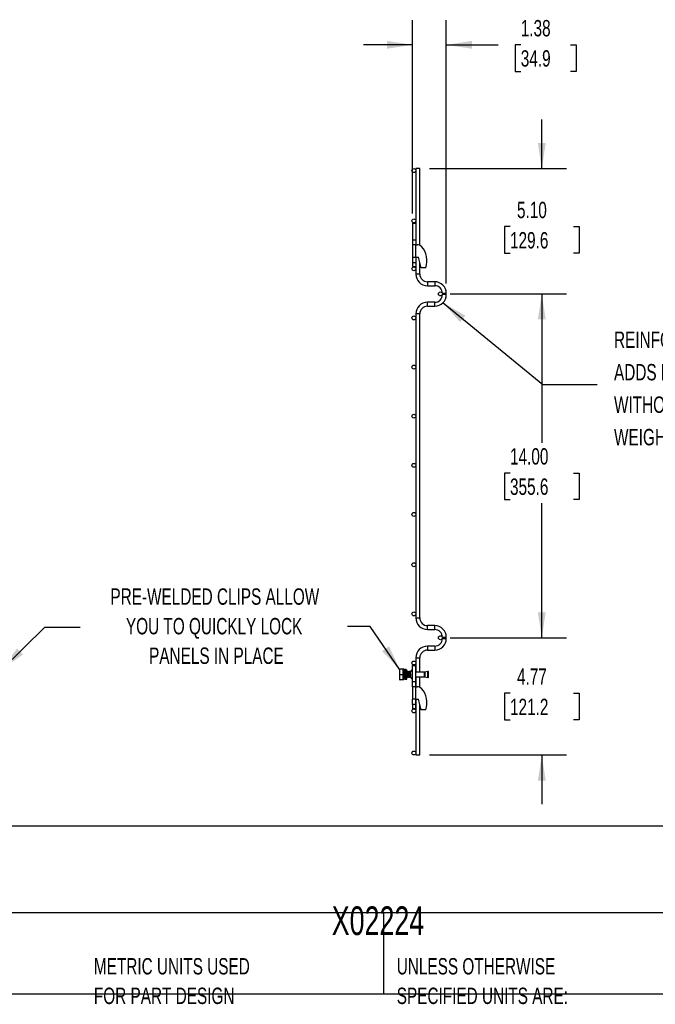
# Model space of a CAD drawing. Header units: inches. Extents: x 0.3 to 14.8, y 0.3 to 11.3.
# Tile 3 of 11: x 4.7 to 7.9, y 0.3 to 5.3. Entities that reach past the tile are written whole.
import ezdxf

# ---------------------------------------------------------------- set-up
doc = ezdxf.new("R2010")
doc.units = ezdxf.units.IN
doc.header["$MEASUREMENT"] = 0
doc.layers.add('DIMENSIONS', color=140, linetype='Continuous', lineweight=25)
doc.layers.add('TEXT', color=140, linetype='Continuous', lineweight=25)
doc.styles.add('SLDTEXTSTYLE0', font='TXT', dxfattribs={"width": 0.7})
doc.dimstyles.new('SLDDIMSTYLE0', dxfattribs={"dimtxt": 0.18, "dimasz": 0.13, "dimexe": 0, "dimexo": 0.0625, "dimgap": 0, "dimtad": 0, "dimtih": 1, "dimtoh": 1, "dimdec": 0, "dimrnd": 1e-09, "dimzin": 0, "dimdsep": 46, "dimtxsty": 'Standard', "dimsah": 1, "dimcen": 0.09, "dimadec": 0, "dimazin": 0, "dimtfac": 0.13, "dimtdec": 0, "dimtofl": 0, "dimtmove": 0, "dimatfit": 3, "dimfxl": 0, "dimfrac": 2, "dimtolj": 1, "dimtzin": 0, "dimarcsym": 0})
doc.dimstyles.new('SLDDIMSTYLE1', dxfattribs={"dimtxt": 0.084961, "dimasz": 0.13, "dimexe": 0, "dimexo": 0.0625, "dimgap": 0.02124, "dimtad": 0, "dimtih": 1, "dimtoh": 1, "dimlfac": 8, "dimrnd": 1e-09, "dimzin": 12, "dimdsep": 46, "dimtxsty": 'SLDTEXTSTYLE0', "dimsah": 1, "dimcen": 0.09, "dimadec": 0, "dimazin": 3, "dimtfac": 1, "dimtmove": 0, "dimatfit": 0, "dimfxl": 0, "dimfrac": 2, "dimtolj": 1, "dimtzin": 12, "dimarcsym": 0})
doc.dimstyles.new('SLDDIMSTYLE2', dxfattribs={"dimtxt": 0.084961, "dimasz": 0.13, "dimexe": 0, "dimexo": 0.0625, "dimgap": 0.02124, "dimtad": 0, "dimtih": 1, "dimtoh": 1, "dimlfac": 8, "dimrnd": 1e-09, "dimzin": 4, "dimdsep": 46, "dimtxsty": 'SLDTEXTSTYLE0', "dimsah": 1, "dimcen": 0.09, "dimadec": 0, "dimazin": 1, "dimtfac": 1, "dimtmove": 0, "dimatfit": 0, "dimfxl": 0, "dimfrac": 2, "dimtolj": 1, "dimtzin": 12, "dimarcsym": 0})
doc.dimstyles.new('SLDDIMSTYLE3', dxfattribs={"dimtxt": 0.084961, "dimasz": 0.13, "dimexe": 0, "dimexo": 0.0625, "dimgap": 0.02124, "dimtad": 0, "dimtih": 1, "dimtoh": 1, "dimlfac": 8, "dimrnd": 1e-09, "dimzin": 4, "dimdsep": 46, "dimtxsty": 'SLDTEXTSTYLE0', "dimsah": 1, "dimcen": 0.09, "dimadec": 0, "dimazin": 1, "dimtfac": 1, "dimtofl": 0, "dimtmove": 0, "dimatfit": 3, "dimfxl": 0, "dimfrac": 2, "dimtolj": 1, "dimtzin": 12, "dimarcsym": 0})

# ---------------------------------------------------------------- blocks, each defined once
blk = doc.blocks.new('SW_NOTE_0')
at = {"layer": 'DIMENSIONS', "color": 0, "char_height": 0.5, "attachment_point": 2, "style": 'SLDTEXTSTYLE0'}
for s, insert in [('PRE-WELDED CLIPS ALLOW', (4.508, 0.645)), ('YOU TO QUICKLY LOCK', (4.487, -0.258)), ('PANELS IN PLACE', (4.557, -1.161))]:
    blk.add_mtext(s, dxfattribs=dict(at, insert=insert))
blk = doc.blocks.new('PRE-WELDED')
at = {"layer": 'DIMENSIONS', "color": 140}
blk.add_blockref('SW_NOTE_0', (-0.265, 0.85), dxfattribs=at)
blk = doc.blocks.new('SW_NOTE_0_1')
at = {"layer": 'DIMENSIONS', "color": 0, "attachment_point": 1, "style": 'SLDTEXTSTYLE0'}
for s, insert, char_height in [('REINFORCING RIDGE', (0, 0.859), 0.66667), ('ADDS EXTRA STABILITY', (0, -0.463), 0.66667), ('WITHOUT ADDING', (0, -1.785), 0.66667), ('WEIGHT', (0, -3.107), 0.6667)]:
    blk.add_mtext(s, dxfattribs=dict(at, insert=insert, char_height=char_height))
blk = doc.blocks.new('REINFORCING RIDGE')
at = {"layer": 'DIMENSIONS', "color": 140}
blk.add_blockref('SW_NOTE_0_1', (-73.348, -10.643), dxfattribs=at)
blk = doc.blocks.new('_D')
at = {"layer": 'DIMENSIONS'}
for p, q in [((6.679, 4.316), (6.679, 5.2991)), ((6.8509, 3.9591), (6.8509, 5.2991)), ((6.679, 5.1741), (6.429, 5.1741)), ((6.8509, 5.1741), (7.1145, 5.1741)), ((7.2296, 5.1741), (7.2011, 5.1741)), ((7.2011, 5.1741), (7.2011, 5.039)), ((7.4821, 5.1741), (7.5106, 5.1741)), ((7.5106, 5.1741), (7.5106, 5.039)), ((7.2011, 5.039), (7.2296, 5.039)), ((7.5106, 5.039), (7.4821, 5.039))]:
    blk.add_line(p, q, dxfattribs=at)
for points in [[(6.679, 5.1741), (6.549, 5.1941), (6.549, 5.1541)], [(6.8509, 5.1741), (6.9809, 5.1541), (6.9809, 5.1941)]]:
    blk.add_solid(points, dxfattribs=at)
at = {"layer": 'DIMENSIONS', "char_height": 0.08333, "attachment_point": 1, "style": 'SLDTEXTSTYLE0'}
for s, insert in [('1.38', (7.2296, 5.3005)), ('34.9', (7.2296, 5.1465))]:
    blk.add_mtext(s, dxfattribs=dict(at, insert=insert))
blk = doc.blocks.new('_D_1')
at = {"layer": 'DIMENSIONS'}
for p, q in [((7.3365, 4.5441), (7.3365, 4.7941)), ((6.7658, 4.5441), (7.4615, 4.5441)), ((7.1749, 4.2487), (7.1464, 4.2487)), ((7.1464, 4.2487), (7.1464, 4.1137)), ((7.4981, 4.2487), (7.5266, 4.2487)), ((7.5266, 4.2487), (7.5266, 4.1137)), ((7.1464, 4.1137), (7.1749, 4.1137)), ((7.5266, 4.1137), (7.4981, 4.1137)), ((6.8709, 3.9064), (7.4615, 3.9064)), ((7.3365, 3.9064), (7.3365, 3.6564))]:
    blk.add_line(p, q, dxfattribs=at)
for points in [[(7.3365, 4.5441), (7.3565, 4.6741), (7.3165, 4.6741)], [(7.3365, 3.9064), (7.3165, 3.7764), (7.3565, 3.7764)]]:
    blk.add_solid(points, dxfattribs=at)
at = {"layer": 'DIMENSIONS', "char_height": 0.08333, "attachment_point": 1, "style": 'SLDTEXTSTYLE0'}
for s, insert in [('5.10', (7.2103, 4.3752)), ('129.6', (7.1749, 4.2211))]:
    blk.add_mtext(s, dxfattribs=dict(at, insert=insert))
blk = doc.blocks.new('_D_2')
at = {"layer": 'DIMENSIONS'}
for p, q in [((6.8709, 3.9064), (7.4615, 3.9064)), ((7.3365, 3.9064), (7.3365, 3.1487)), ((7.1749, 2.9947), (7.1464, 2.9947)), ((7.1464, 2.9947), (7.1464, 2.8596)), ((7.4981, 2.9947), (7.5266, 2.9947)), ((7.5266, 2.9947), (7.5266, 2.8596)), ((7.1464, 2.8596), (7.1749, 2.8596)), ((7.5266, 2.8596), (7.4981, 2.8596)), ((7.3365, 2.1564), (7.3365, 2.8406)), ((6.8709, 2.1564), (7.4615, 2.1564))]:
    blk.add_line(p, q, dxfattribs=at)
for points in [[(7.3365, 3.9064), (7.3165, 3.7764), (7.3565, 3.7764)], [(7.3365, 2.1564), (7.3565, 2.2864), (7.3165, 2.2864)]]:
    blk.add_solid(points, dxfattribs=at)
at = {"layer": 'DIMENSIONS', "char_height": 0.08333, "attachment_point": 1, "style": 'SLDTEXTSTYLE0'}
for s, insert in [('14.00', (7.1749, 3.1211)), ('355.6', (7.1749, 2.967))]:
    blk.add_mtext(s, dxfattribs=dict(at, insert=insert))
blk = doc.blocks.new('_D_3')
at = {"layer": 'DIMENSIONS'}
for p, q in [((7.3365, 2.1564), (7.3365, 2.4064)), ((6.8709, 2.1564), (7.4615, 2.1564)), ((7.1749, 1.8739), (7.1464, 1.8739)), ((7.1464, 1.8739), (7.1464, 1.7389)), ((7.4981, 1.8739), (7.5266, 1.8739)), ((7.5266, 1.8739), (7.5266, 1.7389)), ((7.1464, 1.7389), (7.1749, 1.7389)), ((7.5266, 1.7389), (7.4981, 1.7389)), ((6.7658, 1.5598), (7.4615, 1.5598)), ((7.3365, 1.5598), (7.3365, 1.3098))]:
    blk.add_line(p, q, dxfattribs=at)
for points in [[(7.3365, 2.1564), (7.3565, 2.2864), (7.3165, 2.2864)], [(7.3365, 1.5598), (7.3165, 1.4298), (7.3565, 1.4298)]]:
    blk.add_solid(points, dxfattribs=at)
at = {"layer": 'DIMENSIONS', "char_height": 0.08333, "attachment_point": 1, "style": 'SLDTEXTSTYLE0'}
for s, insert in [('4.77', (7.2103, 2.0003)), ('121.2', (7.1749, 1.8463))]:
    blk.add_mtext(s, dxfattribs=dict(at, insert=insert))

msp = doc.modelspace()

# ---------------------------------------------------------------- linework, layer by layer
for p, q in [((6.6958, 4.5441), (6.6958, 4.266)), ((6.7158, 4.5441), (6.6958, 4.5441)), ((6.7158, 4.1541), (6.7158, 4.5441)), ((6.679, 4.266), (6.679, 4.1816)), ((6.679, 4.266), (6.6958, 4.266)), ((6.6958, 4.266), (6.6958, 4.1816)), ((6.679, 4.1816), (6.6958, 4.1816)), ((6.679, 4.1816), (6.679, 4.1566)), ((6.6958, 4.1816), (6.6958, 4.157)), ((6.6958, 4.1566), (6.679, 4.1566)), ((6.679, 4.1566), (6.679, 4.0941)), ((6.6958, 4.1566), (6.7034, 4.1566)), ((6.6958, 4.0941), (6.6958, 4.1566)), ((6.679, 4.0941), (6.6958, 4.0941)), ((6.679, 4.0941), (6.679, 4.0669)), ((6.679, 4.0669), (6.6958, 4.0669)), ((6.679, 4.0669), (6.679, 4.0454)), ((6.6958, 4.0941), (6.7097, 4.0941)), ((6.6958, 4.0941), (6.6958, 4.0669)), ((6.6958, 4.0669), (6.6958, 4.0454)), ((6.7228, 4.0394), (6.7097, 4.0941)), ((6.7158, 4.0075), (6.7158, 4.0686)), ((6.679, 4.0454), (6.6958, 4.0454)), ((6.6958, 4.0454), (6.6958, 4.0075)), ((6.7465, 4.0394), (6.7228, 4.0394)), ((6.7158, 4.0075), (6.6958, 4.0075)), ((6.7918, 3.9682), (6.7551, 3.9682)), ((6.7551, 3.9682), (6.7551, 3.9482)), ((6.7918, 3.9682), (6.7918, 3.9482)), ((6.7551, 3.9482), (6.7918, 3.9482)), ((6.8309, 3.9091), (6.8309, 3.9028)), ((6.8509, 3.9091), (6.8309, 3.9091)), ((6.8509, 3.9028), (6.8509, 3.9091)), ((6.7918, 3.8637), (6.7551, 3.8637)), ((6.7551, 3.8437), (6.7551, 3.8637)), ((6.7918, 3.8437), (6.7918, 3.8637)), ((6.8509, 3.9028), (6.8309, 3.9028)), ((6.7551, 3.8437), (6.7918, 3.8437)), ((6.6958, 3.8044), (6.6958, 2.2575)), ((6.7158, 3.8044), (6.6958, 3.8044)), ((6.7158, 2.2575), (6.7158, 3.8044)), ((6.6958, 2.2575), (6.7158, 2.2575)), ((6.7918, 2.2182), (6.7551, 2.2182)), ((6.7551, 2.1982), (6.7551, 2.2182)), ((6.7918, 2.1982), (6.7918, 2.2182)), ((6.7551, 2.1982), (6.7918, 2.1982)), ((6.8309, 2.1591), (6.8309, 2.1528)), ((6.8309, 2.1591), (6.8509, 2.1591)), ((6.8509, 2.1528), (6.8509, 2.1591)), ((6.7918, 2.1137), (6.7551, 2.1137)), ((6.7551, 2.1137), (6.7551, 2.1037)), ((6.7918, 2.1137), (6.7918, 2.0937)), ((6.8309, 2.1528), (6.8509, 2.1528)), ((6.7551, 2.1037), (6.7551, 2.0937)), ((6.7551, 2.0937), (6.7918, 2.0937)), ((6.679, 1.9316), (6.679, 2.016)), ((6.679, 2.016), (6.6947, 2.016)), ((6.6947, 2.016), (6.6947, 1.9316)), ((6.6958, 2.0544), (6.6958, 1.9815)), ((6.6958, 2.0544), (6.7158, 2.0544)), ((6.7158, 1.9815), (6.7158, 2.0544)), ((6.6138, 1.9971), (6.6126, 1.9951)), ((6.6126, 1.9951), (6.6126, 1.9444)), ((6.6162, 1.9971), (6.6139, 1.9971)), ((6.6322, 1.9971), (6.6162, 1.9971)), ((6.6162, 1.9698), (6.6322, 1.9698)), ((6.6322, 1.9698), (6.6322, 1.9971)), ((6.6353, 1.9971), (6.6322, 1.9971)), ((6.6322, 1.9424), (6.6322, 1.9698)), ((6.6322, 1.9581), (6.6323, 1.9581)), ((6.6355, 1.9815), (6.6338, 1.9815)), ((6.6353, 1.9815), (6.6353, 1.9971)), ((6.6354, 1.9819), (6.6353, 1.9833)), ((6.6353, 1.9424), (6.6353, 1.9553)), ((6.6368, 1.9581), (6.6385, 1.9581)), ((6.6398, 1.9941), (6.6384, 1.9941)), ((6.6464, 1.9698), (6.6389, 1.9698)), ((6.6389, 1.9698), (6.6389, 1.9698)), ((6.6389, 1.9698), (6.6464, 1.9698)), ((6.6473, 1.9941), (6.6398, 1.9941)), ((6.6412, 1.9546), (6.6413, 1.9548)), ((6.6426, 1.9688), (6.6426, 1.9682)), ((6.6426, 1.9688), (6.6501, 1.9688)), ((6.6501, 1.9682), (6.6426, 1.9682)), ((6.648, 1.9815), (6.6463, 1.9815)), ((6.6464, 1.9698), (6.6464, 1.9698)), ((6.6475, 1.9843), (6.6474, 1.9848)), ((6.6489, 1.9564), (6.6499, 1.9546)), ((6.6493, 1.9581), (6.651, 1.9581)), ((6.6501, 1.9688), (6.6501, 1.9682)), ((6.6542, 1.9815), (6.6525, 1.9815)), ((6.6556, 1.9581), (6.6573, 1.9581)), ((6.6605, 1.9815), (6.6588, 1.9815)), ((6.6618, 1.9581), (6.6635, 1.9581)), ((6.6667, 1.9815), (6.665, 1.9815)), ((6.6681, 1.9581), (6.6691, 1.9581)), ((6.6691, 1.9654), (6.6691, 1.9572)), ((6.6696, 1.9845), (6.6693, 1.9849)), ((6.6693, 1.9546), (6.6697, 1.9553)), ((6.6786, 1.9546), (6.679, 1.9553)), ((6.679, 1.9843), (6.6787, 1.9849)), ((6.7407, 1.9815), (6.6947, 1.9815)), ((6.6947, 1.9581), (6.7407, 1.9581)), ((6.6958, 1.9581), (6.6958, 1.9066)), ((6.7158, 1.9041), (6.7158, 1.9581)), ((6.7407, 1.9698), (6.7407, 1.9815)), ((6.7407, 1.9581), (6.7407, 1.9698)), ((6.7564, 1.9848), (6.7424, 1.9817)), ((6.7424, 1.9817), (6.7424, 1.9579)), ((6.7424, 1.9579), (6.7564, 1.9548)), ((6.757, 1.9822), (6.7564, 1.9848)), ((6.7564, 1.9548), (6.7564, 1.9848)), ((6.7564, 1.9548), (6.757, 1.9574)), ((6.7596, 1.9848), (6.7566, 1.9841)), ((6.7566, 1.9554), (6.7596, 1.9548)), ((6.757, 1.9698), (6.757, 1.9822)), ((6.757, 1.9574), (6.757, 1.9698)), ((6.7601, 1.9822), (6.7596, 1.9848)), ((6.7596, 1.9548), (6.7596, 1.9848)), ((6.7596, 1.9548), (6.7601, 1.9574)), ((6.7601, 1.9698), (6.7601, 1.9822)), ((6.7601, 1.9574), (6.7601, 1.9698)), ((6.6126, 1.9444), (6.6138, 1.9424)), ((6.6322, 1.9424), (6.6162, 1.9424)), ((6.6353, 1.9424), (6.6322, 1.9424)), ((6.6403, 1.9454), (6.6417, 1.9454)), ((6.6417, 1.9454), (6.6492, 1.9454)), ((6.6947, 1.9316), (6.679, 1.9316)), ((6.679, 1.9066), (6.679, 1.9316)), ((6.6958, 1.9066), (6.679, 1.9066)), ((6.679, 1.9066), (6.679, 1.8441)), ((6.6947, 1.9316), (6.6947, 1.9066)), ((6.6958, 1.9066), (6.7034, 1.9066)), ((6.6958, 1.8441), (6.6958, 1.9066)), ((6.6958, 1.8441), (6.679, 1.8441)), ((6.679, 1.8169), (6.679, 1.8441)), ((6.6947, 1.8169), (6.679, 1.8169)), ((6.679, 1.8169), (6.679, 1.7954)), ((6.6947, 1.8441), (6.6947, 1.8169)), ((6.6947, 1.8169), (6.6947, 1.7954)), ((6.6958, 1.8441), (6.6958, 1.5598)), ((6.6958, 1.8441), (6.7097, 1.8441)), ((6.7228, 1.7894), (6.7097, 1.8441)), ((6.7158, 1.5598), (6.7158, 1.8186)), ((6.6947, 1.7954), (6.679, 1.7954)), ((6.7465, 1.7894), (6.7228, 1.7894)), ((6.6958, 1.5598), (6.7158, 1.5598))]:
    msp.add_line(p, q)
for centre in [(6.6858, 4.5341), (6.6858, 4.2779), (6.6858, 4.0341), (6.8209, 3.9064), (6.6858, 3.7841), (6.6858, 3.5341), (6.6858, 3.2841), (6.6858, 3.0341), (6.6858, 2.7841), (6.6858, 2.5279), (6.6858, 2.2779), (6.8209, 2.1564), (6.6858, 2.0279), (6.6858, 1.7841), (6.6858, 1.5698)]:
    msp.add_circle(centre, 0.01)
for centre, radius, start, end in [((6.7034, 4.1254), 0.0312, 45.9483, 90), ((6.6447, 4.0756), 0.1081, 340.4116, 41.9003), ((6.7551, 4.0075), 0.0593, 180, 270), ((6.7551, 4.0075), 0.0393, 180, 270), ((6.7918, 3.9091), 0.0591, 0, 90), ((6.7918, 3.9091), 0.0391, 0, 90), ((6.7551, 3.8044), 0.0593, 90, 180), ((6.7918, 3.9028), 0.0591, 270, 0), ((6.7918, 3.9028), 0.0391, 270, 0), ((6.7551, 3.8044), 0.0393, 90, 180), ((6.7551, 2.2575), 0.0593, 180, 270), ((6.7551, 2.2575), 0.0393, 180, 270), ((6.7918, 2.1591), 0.0591, 0, 90), ((6.7918, 2.1591), 0.0391, 0, 90), ((6.7551, 2.0544), 0.0593, 90, 180), ((6.7918, 2.1528), 0.0591, 270, 0), ((6.7918, 2.1528), 0.0391, 270, 0), ((6.7551, 2.0544), 0.0393, 90, 180), ((6.6815, 1.9586), 0.0125, 186.3036, 258.463), ((6.6815, 1.981), 0.0125, 101.537, 162.3916), ((6.7407, 1.9893), 0.00781, 270, 282.4173), ((6.7407, 1.9502), 0.00781, 77.5827, 90), ((6.7034, 1.8754), 0.0312, 45.9483, 90), ((6.6447, 1.8256), 0.1081, 340.4116, 41.9003)]:
    msp.add_arc(centre, radius, start, end)
for points, knots in [([(6.6162, 1.9698), (6.6147, 1.9742), (6.6138, 1.9788), (6.6138, 1.9846), (6.6138, 1.9858), (6.614, 1.9881), (6.6142, 1.9892), (6.6148, 1.9926), (6.6154, 1.9949), (6.6162, 1.9971)], [0, 0, 0, 0, 0.5, 0.5, 0.625, 0.625, 0.75, 0.75, 1, 1, 1, 1]), ([(6.6162, 1.9424), (6.6147, 1.9469), (6.6138, 1.9514), (6.6138, 1.9572), (6.6138, 1.9584), (6.614, 1.9607), (6.6142, 1.9619), (6.6148, 1.9653), (6.6154, 1.9675), (6.6162, 1.9698)], [0, 0, 0, 0, 0.5, 0.5, 0.625, 0.625, 0.75, 0.75, 1, 1, 1, 1]), ([(6.6339, 1.9814), (6.6335, 1.982), (6.633, 1.9829), (6.6324, 1.9838), (6.6322, 1.9842)], [0, 0, 0, 0, 0.626685, 1, 1, 1, 1]), ([(6.6348, 1.955), (6.6347, 1.9549), (6.6344, 1.9548), (6.634, 1.9586), (6.6335, 1.9651), (6.6331, 1.9726), (6.6326, 1.9794), (6.6323, 1.982), (6.6322, 1.9833)], [0, 0, 0, 0, 0.1098, 0.294388, 0.478975, 0.661964, 0.832243, 1, 1, 1, 1]), ([(6.6344, 1.955), (6.6343, 1.9549), (6.634, 1.9548), (6.6336, 1.9587), (6.6331, 1.9651), (6.6326, 1.9728), (6.6323, 1.977), (6.6322, 1.979)], [0, 0, 0, 0, 0.132353, 0.35345, 0.574547, 0.793729, 1, 1, 1, 1]), ([(6.6322, 1.9582), (6.6325, 1.9576), (6.6332, 1.9564), (6.6339, 1.9552), (6.6343, 1.9546)], [0, 0, 0, 0, 0.499559, 1, 1, 1, 1]), ([(6.6339, 1.9813), (6.634, 1.9811), (6.6342, 1.9805), (6.6345, 1.9781), (6.6348, 1.9748), (6.6351, 1.9718), (6.6354, 1.9688), (6.6356, 1.9658), (6.636, 1.9623), (6.6363, 1.9597), (6.6366, 1.9582), (6.6368, 1.9582), (6.6368, 1.9582)], [0, 0, 0, 0, 0.10651, 0.21933, 0.332104, 0.444879, 0.476607, 0.589337, 0.702105, 0.814922, 0.927693, 1, 1, 1, 1]), ([(6.6349, 1.9546), (6.6353, 1.9552), (6.6359, 1.9564), (6.6366, 1.9575), (6.6369, 1.9581)], [0, 0, 0, 0, 0.519864, 1, 1, 1, 1]), ([(6.6374, 1.9849), (6.637, 1.9843), (6.6364, 1.9832), (6.6357, 1.982), (6.6353, 1.9814)], [0, 0, 0, 0, 0.500439, 1, 1, 1, 1]), ([(6.6361, 1.9828), (6.6361, 1.9829), (6.6358, 1.9834), (6.6355, 1.9838), (6.6353, 1.9842)], [0, 0, 0, 0, 0.243973, 1, 1, 1, 1]), ([(6.6355, 1.9813), (6.6355, 1.9814), (6.6356, 1.9815), (6.6359, 1.9804), (6.6362, 1.9781), (6.6366, 1.9748), (6.6368, 1.9718), (6.6371, 1.9688), (6.6374, 1.9658), (6.6377, 1.9623), (6.638, 1.9597), (6.6383, 1.9583), (6.6384, 1.9583), (6.6384, 1.9583)], [0, 0, 0, 0, 0.0404934, 0.15317, 0.2658948, 0.3785743, 0.491255, 0.522956, 0.6355906, 0.7482639, 0.8609866, 0.973663, 1, 1, 1, 1]), ([(6.6361, 1.9567), (6.6362, 1.9566), (6.6366, 1.9559), (6.637, 1.9552), (6.6374, 1.9546)], [0, 0, 0, 0, 0.165352, 1, 1, 1, 1]), ([(6.6375, 1.955), (6.6374, 1.9549), (6.6372, 1.9547), (6.637, 1.9566), (6.6369, 1.9576)], [0, 0, 0, 0, 0.482864, 1, 1, 1, 1]), ([(6.6379, 1.955), (6.6378, 1.9549), (6.6376, 1.9547), (6.6374, 1.9569), (6.6373, 1.9581)], [0, 0, 0, 0, 0.44073, 1, 1, 1, 1]), ([(6.6389, 1.9719), (6.6388, 1.9742), (6.6384, 1.9788), (6.638, 1.9836), (6.6376, 1.9856), (6.6374, 1.9848), (6.6374, 1.9846)], [0, 0, 0, 0, 0.290727, 0.608322, 0.928691, 1, 1, 1, 1]), ([(6.639, 1.9764), (6.639, 1.9771), (6.6388, 1.98), (6.6384, 1.9839), (6.6381, 1.9846), (6.6379, 1.985)], [0, 0, 0, 0, 0.116837, 0.556498, 1, 1, 1, 1]), ([(6.6392, 1.9829), (6.6392, 1.983), (6.6388, 1.9837), (6.6384, 1.9843), (6.638, 1.9849)], [0, 0, 0, 0, 0.110266, 1, 1, 1, 1]), ([(6.638, 1.9546), (6.6384, 1.9552), (6.6388, 1.9559), (6.6392, 1.9566), (6.6393, 1.9567)], [0, 0, 0, 0, 0.840763, 1, 1, 1, 1]), ([(6.6384, 1.9582), (6.6388, 1.9576), (6.6395, 1.9564), (6.6402, 1.9552), (6.6405, 1.9546)], [0, 0, 0, 0, 0.499567, 1, 1, 1, 1]), ([(6.6398, 1.9941), (6.6398, 1.9941), (6.6397, 1.994), (6.6396, 1.9934), (6.6396, 1.9929), (6.6395, 1.9911), (6.6394, 1.9892), (6.6393, 1.9859), (6.6393, 1.9847), (6.6392, 1.982), (6.6391, 1.9806), (6.639, 1.9761), (6.6389, 1.9729), (6.6389, 1.9698)], [0, 0, 0, 0, 0.125, 0.125, 0.25, 0.25, 0.5, 0.5, 0.625, 0.625, 0.75, 0.75, 1, 1, 1, 1]), ([(6.6406, 1.955), (6.6406, 1.9548), (6.6403, 1.9545), (6.6399, 1.9576), (6.6395, 1.9633), (6.6392, 1.9678), (6.6391, 1.9698)], [0, 0, 0, 0, 0.123801, 0.438976, 0.750855, 1, 1, 1, 1]), ([(6.6411, 1.955), (6.641, 1.9548), (6.6408, 1.9545), (6.6404, 1.9576), (6.6399, 1.9633), (6.6396, 1.9678), (6.6395, 1.9698)], [0, 0, 0, 0, 0.1227625, 0.4383113, 0.7505601, 1, 1, 1, 1]), ([(6.6401, 1.9551), (6.6402, 1.9548), (6.6402, 1.9542), (6.6403, 1.9541), (6.6404, 1.9545), (6.6405, 1.9547)], [0, 0, 0, 0, 0.314439, 0.56422, 1, 1, 1, 1]), ([(6.6426, 1.9682), (6.6425, 1.9655), (6.6424, 1.9601), (6.6422, 1.9531), (6.642, 1.9479), (6.6418, 1.9457), (6.6416, 1.9452), (6.6415, 1.9464), (6.6413, 1.9499), (6.6412, 1.9535), (6.6411, 1.955)], [0, 0, 0, 0, 0.139386, 0.278775, 0.418169, 0.557558, 0.623112, 0.762498, 0.901888, 1, 1, 1, 1]), ([(6.6415, 1.9698), (6.6415, 1.9698), (6.6416, 1.9693), (6.6416, 1.9688), (6.6417, 1.9683)], [0, 0, 0, 0, 0.000047, 1, 1, 1, 1]), ([(6.6415, 1.9551), (6.6415, 1.9548), (6.6416, 1.9542), (6.6417, 1.9541), (6.6419, 1.9547), (6.6421, 1.9571), (6.6423, 1.9609), (6.6424, 1.9651), (6.6425, 1.9678), (6.6426, 1.9688)], [0, 0, 0, 0, 0.0931707, 0.1671828, 0.3368612, 0.5232061, 0.7095586, 0.8958985, 1, 1, 1, 1]), ([(6.6433, 1.9698), (6.6433, 1.9698), (6.6433, 1.9694), (6.6433, 1.9691), (6.6434, 1.9688)], [0, 0, 0, 0, 0.00007, 1, 1, 1, 1]), ([(6.6464, 1.9814), (6.646, 1.982), (6.6453, 1.9831), (6.6446, 1.9843), (6.6443, 1.9849)], [0, 0, 0, 0, 0.499696, 1, 1, 1, 1]), ([(6.6454, 1.9689), (6.6453, 1.9692), (6.6453, 1.9695), (6.6453, 1.9698), (6.6453, 1.9698)], [0, 0, 0, 0, 0.99992, 1, 1, 1, 1]), ([(6.6458, 1.9689), (6.6458, 1.9692), (6.6458, 1.9695), (6.6457, 1.9698), (6.6457, 1.9698)], [0, 0, 0, 0, 0.9999192, 1, 1, 1, 1]), ([(6.6464, 1.9698), (6.6464, 1.9725), (6.6466, 1.978), (6.6468, 1.9853), (6.647, 1.9908), (6.6471, 1.9937), (6.6473, 1.9945), (6.6475, 1.9932), (6.6477, 1.9891), (6.6478, 1.9848), (6.6479, 1.9819), (6.6479, 1.9815)], [0, 0, 0, 0, 0.127965, 0.255933, 0.383906, 0.511874, 0.595884, 0.72385, 0.851819, 0.979791, 1, 1, 1, 1]), ([(6.6464, 1.9698), (6.6464, 1.9714), (6.6465, 1.9747), (6.6468, 1.9793), (6.6469, 1.983), (6.6471, 1.985), (6.6473, 1.9856), (6.6475, 1.9848), (6.6476, 1.9833), (6.6477, 1.9818), (6.6477, 1.9815)], [0, 0, 0, 0, 0.134554, 0.282317, 0.430097, 0.577863, 0.687878, 0.822432, 0.970198, 1, 1, 1, 1]), ([(6.6468, 1.9796), (6.6469, 1.9791), (6.647, 1.9779), (6.6473, 1.9748), (6.6476, 1.9718), (6.6478, 1.9698), (6.6478, 1.9691), (6.6479, 1.9688)], [0, 0, 0, 0, 0.218138, 0.526755, 0.835376, 0.922201, 1, 1, 1, 1]), ([(6.6499, 1.9849), (6.6495, 1.9844), (6.6489, 1.9832), (6.6482, 1.982), (6.6478, 1.9814)], [0, 0, 0, 0, 0.500394, 1, 1, 1, 1]), ([(6.648, 1.9813), (6.648, 1.9814), (6.6481, 1.9815), (6.6484, 1.9804), (6.6487, 1.9781), (6.6491, 1.9748), (6.6494, 1.9718), (6.6495, 1.9697), (6.6496, 1.9689), (6.6496, 1.9685)], [0, 0, 0, 0, 0.072326, 0.27358, 0.47492, 0.676179, 0.877441, 0.934063, 1, 1, 1, 1]), ([(6.6488, 1.9573), (6.6488, 1.9568), (6.6489, 1.9556), (6.649, 1.9553), (6.649, 1.9551)], [0, 0, 0, 0, 0.485643, 1, 1, 1, 1]), ([(6.6492, 1.9454), (6.6492, 1.9454), (6.6493, 1.946), (6.6494, 1.9477), (6.6495, 1.9484), (6.6496, 1.9501), (6.6496, 1.951), (6.6497, 1.9541), (6.6498, 1.9566), (6.6499, 1.9622), (6.65, 1.9653), (6.6501, 1.9682)], [0, 0, 0, 0, 0.25, 0.25, 0.375, 0.375, 0.5, 0.5, 0.75, 0.75, 1, 1, 1, 1]), ([(6.65, 1.9548), (6.65, 1.9547), (6.6499, 1.9544), (6.6498, 1.955), (6.6497, 1.9554)], [0, 0, 0, 0, 0.3618138, 1, 1, 1, 1]), ([(6.6505, 1.9551), (6.6505, 1.9549), (6.6502, 1.9541), (6.65, 1.9555), (6.6498, 1.9577), (6.6498, 1.9581)], [0, 0, 0, 0, 0.267719, 0.893176, 1, 1, 1, 1]), ([(6.6531, 1.9545), (6.653, 1.9549), (6.6526, 1.9556), (6.6521, 1.961), (6.6516, 1.9682), (6.6512, 1.9759), (6.6507, 1.9819), (6.6503, 1.9851), (6.6501, 1.9847), (6.65, 1.9846)], [0, 0, 0, 0, 0.156768, 0.312178, 0.469693, 0.62556, 0.781428, 0.938942, 1, 1, 1, 1]), ([(6.65, 1.9645), (6.6501, 1.9638), (6.6502, 1.9619), (6.6505, 1.9597), (6.6508, 1.9583), (6.6509, 1.9583), (6.6509, 1.9583)], [0, 0, 0, 0, 0.213543, 0.563907, 0.914127, 1, 1, 1, 1]), ([(6.6537, 1.9549), (6.6536, 1.9548), (6.6534, 1.9539), (6.6531, 1.956), (6.6526, 1.9609), (6.6521, 1.9682), (6.6516, 1.9759), (6.6511, 1.9819), (6.6507, 1.9851), (6.6505, 1.9847), (6.6504, 1.9846)], [0, 0, 0, 0, 0.032995, 0.184501, 0.334694, 0.486922, 0.637557, 0.788193, 0.94042, 1, 1, 1, 1]), ([(6.6526, 1.9814), (6.6523, 1.982), (6.6516, 1.9832), (6.6509, 1.9843), (6.6505, 1.9849)], [0, 0, 0, 0, 0.499667, 1, 1, 1, 1]), ([(6.6505, 1.9546), (6.6509, 1.9552), (6.6513, 1.9559), (6.6517, 1.9566), (6.6518, 1.9567)], [0, 0, 0, 0, 0.834754, 1, 1, 1, 1]), ([(6.6509, 1.9582), (6.6513, 1.9576), (6.652, 1.9564), (6.6527, 1.9552), (6.653, 1.9546)], [0, 0, 0, 0, 0.4996237, 1, 1, 1, 1]), ([(6.653, 1.9849), (6.6527, 1.9844), (6.6523, 1.9836), (6.6518, 1.9829), (6.6518, 1.9828)], [0, 0, 0, 0, 0.830545, 1, 1, 1, 1]), ([(6.6526, 1.9814), (6.6527, 1.9811), (6.6529, 1.9805), (6.6533, 1.9781), (6.6536, 1.9748), (6.6539, 1.9718), (6.6541, 1.9688), (6.6544, 1.9658), (6.6547, 1.9623), (6.655, 1.9597), (6.6553, 1.9582), (6.6555, 1.9582), (6.6556, 1.9582)], [0, 0, 0, 0, 0.109761, 0.22217, 0.334534, 0.446899, 0.478512, 0.590831, 0.703189, 0.815596, 0.927957, 1, 1, 1, 1]), ([(6.6538, 1.9815), (6.6538, 1.9815), (6.6536, 1.9835), (6.6534, 1.985), (6.6532, 1.9847), (6.6531, 1.9846)], [0, 0, 0, 0, 0.006396, 0.722439, 1, 1, 1, 1]), ([(6.6542, 1.9815), (6.6542, 1.9815), (6.6541, 1.9835), (6.6538, 1.985), (6.6536, 1.9847), (6.6536, 1.9846)], [0, 0, 0, 0, 0.000789, 0.718929, 1, 1, 1, 1]), ([(6.6549, 1.9828), (6.6548, 1.9829), (6.6544, 1.9836), (6.654, 1.9843), (6.6537, 1.9849)], [0, 0, 0, 0, 0.167823, 1, 1, 1, 1]), ([(6.6537, 1.9546), (6.654, 1.9552), (6.6547, 1.9563), (6.6553, 1.9575), (6.6557, 1.9581)], [0, 0, 0, 0, 0.516103, 1, 1, 1, 1]), ([(6.6561, 1.9849), (6.6558, 1.9843), (6.6551, 1.9832), (6.6544, 1.982), (6.6541, 1.9814)], [0, 0, 0, 0, 0.500357, 1, 1, 1, 1]), ([(6.6542, 1.9813), (6.6542, 1.9814), (6.6544, 1.9815), (6.6547, 1.9804), (6.655, 1.9781), (6.6553, 1.9748), (6.6556, 1.9718), (6.6558, 1.9688), (6.6561, 1.9658), (6.6564, 1.9623), (6.6568, 1.9597), (6.657, 1.9583), (6.6572, 1.9583), (6.6572, 1.9583)], [0, 0, 0, 0, 0.0404616, 0.1530496, 0.2656857, 0.3782766, 0.4908687, 0.5225448, 0.6350908, 0.7476755, 0.8603095, 0.9728973, 1, 1, 1, 1]), ([(6.6549, 1.9567), (6.655, 1.9566), (6.6554, 1.9559), (6.6558, 1.9552), (6.6561, 1.9546)], [0, 0, 0, 0, 0.169496, 1, 1, 1, 1]), ([(6.6562, 1.9545), (6.6561, 1.9547), (6.6559, 1.9549), (6.6557, 1.9572), (6.6556, 1.9576)], [0, 0, 0, 0, 0.794624, 1, 1, 1, 1]), ([(6.6568, 1.9549), (6.6567, 1.9548), (6.6565, 1.9539), (6.6563, 1.9551), (6.6561, 1.9575), (6.656, 1.9581)], [0, 0, 0, 0, 0.13933, 0.779106, 1, 1, 1, 1]), ([(6.6594, 1.9548), (6.6592, 1.9549), (6.6589, 1.9552), (6.6585, 1.9598), (6.658, 1.9666), (6.6575, 1.9744), (6.657, 1.9809), (6.6566, 1.9847), (6.6563, 1.9846), (6.6562, 1.9846)], [0, 0, 0, 0, 0.125481, 0.281162, 0.438489, 0.593714, 0.750295, 0.906875, 1, 1, 1, 1]), ([(6.6598, 1.9548), (6.6597, 1.9549), (6.6594, 1.9552), (6.6589, 1.9598), (6.6584, 1.9666), (6.658, 1.9744), (6.6575, 1.9809), (6.657, 1.9847), (6.6568, 1.9846), (6.6567, 1.9846)], [0, 0, 0, 0, 0.124887, 0.280569, 0.437896, 0.593121, 0.749703, 0.906284, 1, 1, 1, 1]), ([(6.6588, 1.9814), (6.6585, 1.982), (6.6578, 1.9832), (6.6571, 1.9844), (6.6568, 1.9849)], [0, 0, 0, 0, 0.499608, 1, 1, 1, 1]), ([(6.6568, 1.9546), (6.6571, 1.9552), (6.6575, 1.9559), (6.658, 1.9566), (6.658, 1.9567)], [0, 0, 0, 0, 0.830876, 1, 1, 1, 1]), ([(6.6572, 1.9582), (6.6575, 1.9576), (6.6582, 1.9564), (6.6589, 1.9552), (6.6593, 1.9546)], [0, 0, 0, 0, 0.499663, 1, 1, 1, 1]), ([(6.6593, 1.9849), (6.6589, 1.9843), (6.6585, 1.9836), (6.6581, 1.9829), (6.658, 1.9828)], [0, 0, 0, 0, 0.830903, 1, 1, 1, 1]), ([(6.6588, 1.9814), (6.659, 1.9811), (6.6592, 1.9805), (6.6595, 1.9781), (6.6598, 1.9748), (6.6601, 1.9718), (6.6604, 1.9688), (6.6606, 1.9658), (6.661, 1.9623), (6.6613, 1.9597), (6.6616, 1.9582), (6.6618, 1.9582), (6.6618, 1.9582)], [0, 0, 0, 0, 0.10996, 0.222344, 0.334683, 0.447023, 0.478628, 0.590922, 0.703255, 0.815637, 0.927973, 1, 1, 1, 1]), ([(6.66, 1.9815), (6.6599, 1.9827), (6.6597, 1.9848), (6.6595, 1.9847), (6.6594, 1.9846)], [0, 0, 0, 0, 0.559314, 1, 1, 1, 1]), ([(6.6604, 1.9819), (6.6603, 1.9829), (6.6601, 1.9849), (6.6599, 1.9847), (6.6598, 1.9846)], [0, 0, 0, 0, 0.5170949, 1, 1, 1, 1]), ([(6.6611, 1.9828), (6.6611, 1.9829), (6.6607, 1.9836), (6.6602, 1.9844), (6.6599, 1.9849)], [0, 0, 0, 0, 0.169331, 1, 1, 1, 1]), ([(6.6599, 1.9546), (6.6602, 1.9552), (6.6609, 1.9563), (6.6616, 1.9575), (6.6619, 1.9581)], [0, 0, 0, 0, 0.516513, 1, 1, 1, 1]), ([(6.6624, 1.9849), (6.662, 1.9843), (6.6614, 1.9832), (6.6607, 1.982), (6.6603, 1.9814)], [0, 0, 0, 0, 0.500317, 1, 1, 1, 1]), ([(6.6605, 1.9813), (6.6605, 1.9814), (6.6606, 1.9815), (6.6609, 1.9804), (6.6612, 1.9781), (6.6616, 1.9748), (6.6618, 1.9718), (6.6621, 1.9688), (6.6624, 1.9658), (6.6627, 1.9623), (6.663, 1.9597), (6.6633, 1.9583), (6.6634, 1.9583), (6.6634, 1.9583)], [0, 0, 0, 0, 0.0405239, 0.1532854, 0.2660951, 0.3788595, 0.4916251, 0.5233499, 0.6360694, 0.7488275, 0.8616351, 0.9743964, 1, 1, 1, 1]), ([(6.6611, 1.9567), (6.6612, 1.9566), (6.6616, 1.9559), (6.662, 1.9552), (6.6624, 1.9546)], [0, 0, 0, 0, 0.168207, 1, 1, 1, 1]), ([(6.6625, 1.9548), (6.6624, 1.9548), (6.6621, 1.9549), (6.6619, 1.9571), (6.6618, 1.9581)], [0, 0, 0, 0, 0.599113, 1, 1, 1, 1]), ([(6.6629, 1.9548), (6.6628, 1.9548), (6.6626, 1.9549), (6.6624, 1.9571), (6.6623, 1.9581)], [0, 0, 0, 0, 0.597972, 1, 1, 1, 1]), ([(6.6655, 1.955), (6.6654, 1.955), (6.6652, 1.955), (6.6648, 1.9587), (6.6643, 1.9651), (6.6639, 1.9729), (6.6634, 1.9798), (6.6629, 1.9844), (6.6626, 1.9846), (6.6625, 1.9847)], [0, 0, 0, 0, 0.059135, 0.221718, 0.384301, 0.545477, 0.708834, 0.870484, 1, 1, 1, 1]), ([(6.666, 1.955), (6.666, 1.9549), (6.6657, 1.9548), (6.6653, 1.9586), (6.6648, 1.9651), (6.6643, 1.9729), (6.6638, 1.9798), (6.6633, 1.9844), (6.6631, 1.9846), (6.6629, 1.9847)], [0, 0, 0, 0, 0.092802, 0.249465, 0.406127, 0.561433, 0.718842, 0.874605, 1, 1, 1, 1]), ([(6.6651, 1.9814), (6.6648, 1.982), (6.6641, 1.9832), (6.6634, 1.9843), (6.663, 1.9849)], [0, 0, 0, 0, 0.499568, 1, 1, 1, 1]), ([(6.663, 1.9546), (6.6634, 1.9552), (6.6638, 1.9559), (6.6642, 1.9566), (6.6643, 1.9567)], [0, 0, 0, 0, 0.831341, 1, 1, 1, 1]), ([(6.6634, 1.9582), (6.6638, 1.9576), (6.6645, 1.9564), (6.6652, 1.9552), (6.6655, 1.9546)], [0, 0, 0, 0, 0.499704, 1, 1, 1, 1]), ([(6.6655, 1.9849), (6.6652, 1.9843), (6.6648, 1.9836), (6.6643, 1.9829), (6.6643, 1.9828)], [0, 0, 0, 0, 0.833206, 1, 1, 1, 1]), ([(6.6651, 1.9814), (6.6652, 1.9811), (6.6654, 1.9805), (6.6658, 1.9781), (6.6661, 1.9748), (6.6664, 1.9718), (6.6666, 1.9688), (6.6669, 1.9658), (6.6672, 1.9623), (6.6675, 1.9597), (6.6678, 1.9582), (6.668, 1.9582), (6.6681, 1.9582)], [0, 0, 0, 0, 0.109217, 0.221695, 0.334128, 0.446562, 0.478193, 0.590581, 0.703007, 0.815483, 0.927913, 1, 1, 1, 1]), ([(6.6663, 1.981), (6.6662, 1.9821), (6.666, 1.9846), (6.6658, 1.9847), (6.6656, 1.9847)], [0, 0, 0, 0, 0.452406, 1, 1, 1, 1]), ([(6.6667, 1.9815), (6.6666, 1.9824), (6.6664, 1.9847), (6.6662, 1.9847), (6.6661, 1.9847)], [0, 0, 0, 0, 0.401177, 1, 1, 1, 1]), ([(6.6674, 1.9828), (6.6673, 1.9829), (6.6669, 1.9836), (6.6665, 1.9843), (6.6662, 1.9849)], [0, 0, 0, 0, 0.167365, 1, 1, 1, 1]), ([(6.6662, 1.9546), (6.6665, 1.9552), (6.6672, 1.9564), (6.6678, 1.9575), (6.6682, 1.9581)], [0, 0, 0, 0, 0.517751, 1, 1, 1, 1]), ([(6.6686, 1.9849), (6.6683, 1.9843), (6.6676, 1.9831), (6.6669, 1.982), (6.6666, 1.9814)], [0, 0, 0, 0, 0.500297, 1, 1, 1, 1]), ([(6.6667, 1.9813), (6.6667, 1.9814), (6.6669, 1.9815), (6.6672, 1.9804), (6.6675, 1.9781), (6.6678, 1.9748), (6.6681, 1.9718), (6.6683, 1.9688), (6.6686, 1.9658), (6.6689, 1.9623), (6.6693, 1.9597), (6.6695, 1.9583), (6.6697, 1.9583), (6.6697, 1.9583)], [0, 0, 0, 0, 0.040614, 0.153625, 0.266685, 0.379699, 0.492714, 0.524509, 0.637478, 0.750486, 0.863544, 0.976555, 1, 1, 1, 1]), ([(6.6674, 1.9567), (6.6675, 1.9566), (6.6679, 1.9559), (6.6683, 1.9552), (6.6686, 1.9546)], [0, 0, 0, 0, 0.164833, 1, 1, 1, 1]), ([(6.6686, 1.955), (6.6686, 1.955), (6.6684, 1.9549), (6.6682, 1.9566), (6.6681, 1.9576)], [0, 0, 0, 0, 0.361973, 1, 1, 1, 1]), ([(6.6692, 1.955), (6.6691, 1.9549), (6.6689, 1.9547), (6.6686, 1.9569), (6.6685, 1.9581)], [0, 0, 0, 0, 0.439702, 1, 1, 1, 1]), ([(6.6697, 1.9784), (6.6695, 1.9801), (6.6692, 1.9837), (6.6689, 1.9856), (6.6687, 1.9848), (6.6686, 1.9846)], [0, 0, 0, 0, 0.439432, 0.890815, 1, 1, 1, 1]), ([(6.6698, 1.9822), (6.6697, 1.9826), (6.6695, 1.9847), (6.6693, 1.9849), (6.6692, 1.985)], [0, 0, 0, 0, 0.169067, 1, 1, 1, 1]), ([(6.679, 1.9832), (6.6789, 1.9841), (6.6787, 1.9853), (6.6786, 1.9848), (6.6785, 1.9847)], [0, 0, 0, 0, 0.784847, 1, 1, 1, 1]), ([(6.6788, 1.9815), (6.6788, 1.9818), (6.6787, 1.9828), (6.6786, 1.983), (6.6786, 1.9831)], [0, 0, 0, 0, 0.378077, 1, 1, 1, 1]), ([(6.6139, 1.9424), (6.6139, 1.9424), (6.6131, 1.9424), (6.6147, 1.9424), (6.6162, 1.9424)], [0, 0, 0, 0, 0.067898, 1, 1, 1, 1])]:
    msp.add_open_spline(points, degree=3, knots=knots)
at = {"layer": 'TEXT'}
for p, q in [((14.7812, 1.1978), (0.3437, 1.1978)), ((14.7812, 0.7562), (0.3437, 0.7562)), ((6.5311, 0.7562), (6.5311, 0.3437)), ((0.3437, 0.3437), (14.7812, 0.3437))]:
    msp.add_line(p, q, dxfattribs=at)

# ---------------------------------------------------------------- block references
at = {"color": 7, "linetype": 'Continuous', "xscale": 0.125, "yscale": 0.125, "zscale": 0.125}
msp.add_blockref('REINFORCING RIDGE', (16.8724, 4.9379), dxfattribs=at)
at = {"layer": 'DIMENSIONS', "xscale": 0.1666666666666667, "yscale": 0.1666666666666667, "zscale": 0.1666666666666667}
msp.add_blockref('PRE-WELDED', (4.9662, 2.1585), dxfattribs=at)

# ---------------------------------------------------------------- texts
at = {"layer": 'TEXT', "attachment_point": 1, "style": 'SLDTEXTSTYLE0'}
for s, insert, char_height in [('HUSKY RACK AND WIRE VELOX SERIES MACHINE GUARDING PANEL, 24 X 22IN, 2 X 2IN GRID, 8 GAUGE WIRE,', (0.3136, 0.8118), 0.072917), ('X02224', (6.268, 0.7892), 0.14583), ('METRIC UNITS USED', (5.0582, 0.5261), 0.083333), ('UNLESS OTHERWISE', (6.5987, 0.5261), 0.083333), ('FOR PART DESIGN', (5.0582, 0.3757), 0.083333), ('SPECIFIED UNITS ARE:', (6.5987, 0.3757), 0.083333)]:
    msp.add_mtext(s, dxfattribs=dict(at, insert=insert, char_height=char_height))

# ---------------------------------------------------------------- dimensions: what is measured, and where the dimension line sits
at = {"layer": 'DIMENSIONS'}
for base, p1, p2, angle, dimstyle, picture, middle in [((6.8509, 5.17407), (6.67903, 4.26602), (6.8509, 3.90915), 0, 'SLDDIMSTYLE1', '_D', (7.35586, 5.17407)), ((7.3365, 3.9064), (6.7158, 4.5441), (6.8209, 3.9064), 90, 'SLDDIMSTYLE2', '_D_1', (7.3365, 4.2487)), ((7.3365, 2.1564), (6.8209, 3.9064), (6.8209, 2.1564), 90, 'SLDDIMSTYLE3', '_D_2', (7.3365, 2.9947)), ((7.3365, 1.5598), (6.8209, 2.1564), (6.7158, 1.5598), 90, 'SLDDIMSTYLE1', '_D_3', (7.3365, 1.8739))]:
    dim = msp.add_linear_dim(base=base, p1=p1, p2=p2, angle=angle, dimstyle=dimstyle, dxfattribs=at)
    dim.commit()
    dim.dimension.update_dxf_attribs({"geometry": picture, "text_midpoint": middle, "dimtype": 160})

# ---------------------------------------------------------------- leaders
at = {"color": 7, "linetype": 'Continuous'}
msp.add_leader([(6.8341, 3.8615), (7.342, 3.4454), (7.6176, 3.4454)], dimstyle='SLDDIMSTYLE0', dxfattribs=at)
at = {"layer": 'DIMENSIONS'}
for points in [[(4.5895, 1.9956), (4.8095, 2.2109), (4.9881, 2.2109)], [(6.6152, 1.9937), (6.464, 2.2141), (6.3476, 2.2141)]]:
    msp.add_leader(points, dimstyle='SLDDIMSTYLE0', dxfattribs=at)

doc.saveas('drawing.dxf')
